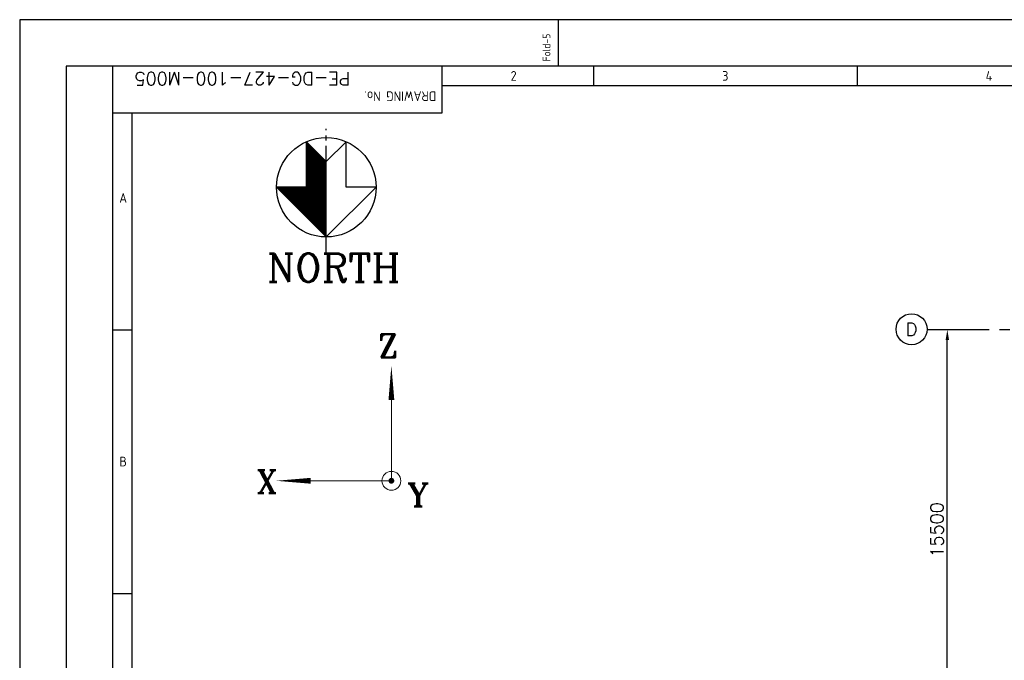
# Model space of a CAD drawing. Extents: x -287416 to 4934791, y -504132 to 1826789.
# Tile 98 of 256: x -35095 to 2998, y 247681 to 272472. Entities that reach past the tile are written whole.
import ezdxf
from ezdxf.enums import TextEntityAlignment as Align

# ---------------------------------------------------------------- set-up
doc = ezdxf.new("R2010")
doc.units = 0
doc.header["$LTSCALE"] = 800
doc.header["$MEASUREMENT"] = 0
for name, pattern in [('CENTER', [2, 1.25, -0.25, 0.25, -0.25]), ('CENTER2', [1.125, 0.75, -0.125, 0.125, -0.125]), ('CONTINOUS', [0])]:
    doc.linetypes.add(name, pattern=pattern)
doc.layers.get('0').update_dxf_attribs({"linetype": 'CONTINUOUS'})
doc.layers.get('DEFPOINTS').update_dxf_attribs({"linetype": 'CONTINUOUS'})
for name, color, linetype in [('0-7-COL', 2, 'CENTER'), ('CEN', 2, 'CENTER'), ('GRID', 8, 'CENTER')]:
    doc.layers.add(name, color=color, linetype=linetype)
doc.layers.add('DIM', color=4, linetype='CONTINUOUS', lineweight=15)
doc.layers.add('TEXT', color=3, linetype='CONTINUOUS', lineweight=15)
doc.styles.add('ROMANC', font='romanc')
doc.styles.add('ROMANT', font='romant')
doc.styles.add('S1', font='SIMPLEX.SHX', dxfattribs={"height": 200})
doc.styles.get("Standard").update_dxf_attribs({"font": 'ISO9'})
doc.dimstyles.new('STANDARD$0', dxfattribs={"dimtxt": 250, "dimasz": 200, "dimexe": 0, "dimexo": 0, "dimgap": 100, "dimtad": 1, "dimdec": 0, "dimzin": 0, "dimdsep": 46, "dimtxsty": 'S1', "dimcen": 0, "dimadec": 0, "dimazin": 0, "dimtfac": 1, "dimtdec": 0, "dimtmove": 2, "dimatfit": 3, "dimfxl": 1, "dimtolj": 1, "dimtzin": 0, "dimarcsym": 0})

# ---------------------------------------------------------------- blocks, each defined once
blk = doc.blocks.new('*X784')
at = {"color": 0}
for p, q in [((26245, 30100), (28140, 30100)), ((26270, 30075), (28165, 30075)), ((26295, 30050), (28190, 30050)), ((26320, 30025), (28215, 30025)), ((26345, 30000), (28240, 30000)), ((26370, 29975), (28265, 29975)), ((26395, 29950), (28290, 29950)), ((26420, 29925), (28315, 29925)), ((26445, 29900), (28340, 29900)), ((26470, 29875), (28365, 29875)), ((26495, 29850), (28390, 29850)), ((26520, 29825), (28415, 29825)), ((26545, 29800), (28440, 29800)), ((26570, 29775), (28465, 29775)), ((26595, 29750), (28490, 29750)), ((26620, 29725), (28515, 29725)), ((26645, 29700), (28540, 29700)), ((26670, 29675), (28565, 29675)), ((26695, 29650), (28590, 29650)), ((26720, 29625), (28615, 29625)), ((26745, 29600), (27488, 29600)), ((26770, 29575), (27488, 29575)), ((26795, 29550), (27488, 29550)), ((26820, 29525), (27488, 29525)), ((26845, 29500), (27488, 29500)), ((26870, 29475), (27488, 29475)), ((26895, 29450), (27488, 29450)), ((26920, 29425), (27488, 29425)), ((26945, 29400), (27488, 29400)), ((26970, 29375), (27488, 29375)), ((26995, 29350), (27488, 29350)), ((27020, 29325), (27488, 29325)), ((27045, 29300), (27488, 29300)), ((27070, 29275), (27488, 29275)), ((27095, 29250), (27488, 29250)), ((27120, 29225), (27488, 29225)), ((27145, 29200), (27488, 29200)), ((27170, 29175), (27488, 29175)), ((27195, 29150), (27488, 29150)), ((27220, 29125), (27488, 29125)), ((27245, 29100), (27488, 29100)), ((27270, 29075), (27488, 29075)), ((27295, 29050), (27488, 29050)), ((27320, 29025), (27488, 29025)), ((27345, 29000), (27488, 29000)), ((27370, 28975), (27488, 28975)), ((27395, 28950), (27488, 28950)), ((27420, 28925), (27488, 28925)), ((27445, 28900), (27488, 28900)), ((27470, 28875), (27488, 28875))]:
    blk.add_line(p, q, dxfattribs=at)
blk = doc.blocks.new('*D895')
at = {"layer": 'DEFPOINTS', "color": 0, "linetype": 'Continuous', "transparency": 16777216}
for p in [(793, 260479), (793, 260479), (793, 244979)]:
    blk.add_point(p, dxfattribs=at)
at = {"layer": 'DIM', "color": 4, "linetype": 'Continuous', "lineweight": -2, "transparency": 16777216}
blk.add_line((793, 245379), (793, 260079), dxfattribs=at)
at = {"layer": 'DIM', "color": 4, "linetype": 'Continuous', "transparency": 16777216}
for points in [[(726, 260079), (859, 260079), (793, 260479)], [(726, 245379), (859, 245379), (793, 244979)]]:
    blk.add_solid(points, dxfattribs=at)
at = {"layer": 'DIM', "linetype": 'Continuous', "transparency": 16777216, "insert": (393, 252729), "char_height": 500, "attachment_point": 5, "rotation": 90, "style": 'ROMANC'}
blk.add_mtext('\\A1;15500', dxfattribs=at)
blk = doc.blocks.new('A$C731D3036')
for p, q in [((-2334.54, 1843.18), (-2334.54, 1869.86)), ((-2590.23, 26.68), (-2590.23, 1843.18)), ((-2401.24, 1816.5), (-2401.24, 1843.18)), ((-2314.53, 1843.18), (-2314.53, 1832.06)), ((-2163.34, 1843.18), (-2163.34, 1832.06)), ((-2401.24, 1832.07), (-215.67, 1832.07)), ((-2590.23, 1816.5), (-2401.24, 1816.5)), ((-2579.11, 37.8), (-2579.11, 1816.5)), ((-2590.23, 1691.99), (-2579.11, 1691.99)), ((-2590.23, 1540.8), (-2579.11, 1540.8))]:
    blk.add_line(p, q)
for points in [[(0, 1869.86), (-2643.59, 1869.86), (-2643.59, 0), (0, 0)], [(-26.68, 1843.18), (-2616.91, 1843.18), (-2616.91, 26.68), (-26.68, 26.68)]]:
    blk.add_lwpolyline(points, close=True)
for s, height, rotation, p in [('Fold-5', 4.447, 90, (-2339.23, 1845.92)), ('DRAWING No.', 5.5584, 180, (-2404.75, 1828.73))]:
    blk.add_text(s, height=height, rotation=rotation).set_placement(p)
for s, p in [('2', (-2360.34, 1837.62)), ('3', (-2238.94, 1837.62)), ('4', (-2087.75, 1837.62)), ('A', (-2584.25, 1767.58)), ('B', (-2584.25, 1616.39))]:
    blk.add_text(s, height=5.56).set_placement(p, align=Align.MIDDLE)

msp = doc.modelspace()

# ---------------------------------------------------------------- linework, layer by layer
at = {"color": 3}
for p, q in [((-24001.4, 266372.1), (-24001.4, 267749.7)), ((-23232.4, 266980.6), (-24001.4, 267749.7)), ((-24001.4, 265987.6), (-24001.4, 267749.7)), ((-23232.4, 266980.6), (-22463.3, 267749.7)), ((-22463.3, 266372.1), (-22463.3, 267749.7)), ((-22463.3, 265987.6), (-22463.3, 267749.7)), ((-23232.4, 264065), (-23232.4, 266980.6)), ((-24001.4, 265987.6), (-25155, 265987.6)), ((-23232.4, 264065), (-25155, 265987.6)), ((-23232.4, 264065), (-21309.8, 265987.6)), ((-21309.8, 265987.6), (-22463.3, 265987.6))]:
    msp.add_line(p, q, dxfattribs=at)
msp.add_circle((-23232.4, 265987.6), 1922.6, dxfattribs=at)
at = {"layer": '0-7-COL', "color": 6, "linetype": 'Continuous'}
msp.add_circle((-589.6, 260491.6), 600, dxfattribs=at)
at = {"layer": 'CEN', "color": 3}
msp.add_line((-23232.4, 263391), (-23232.4, 268248), dxfattribs=at)
at = {"layer": 'GRID', "linetype": 'CENTER2', "ltscale": 4}
msp.add_line((10.3, 260478.5), (61560.3, 260478.5), dxfattribs=at)
at = {"layer": 'TEXT'}
for p in [(-20714.7, 258423.3), (-24509.5, 254628.6)]:
    msp.add_line(p, (-20714.7, 254628.6), dxfattribs=at)
for points in [[(-20714.7, 257757.1, 225, 0, 0), (-20714.7, 259089.6, 0, 0, 0)], [(-23843.2, 254628.6, 225, 0, 0), (-25175.7, 254628.6, 0, 0, 0)]]:
    msp.add_lwpolyline(points, format="xyseb", dxfattribs=at)
at = {"layer": 'TEXT', "const_width": 112.5}
msp.add_lwpolyline([(-20714.7, 254572.3, 1), (-20714.7, 254684.8, 1)], format="xyb", close=True, dxfattribs=at)
at = {"layer": 'TEXT'}
msp.add_circle((-20714.7, 254628.6), 365.4, dxfattribs=at)

# ---------------------------------------------------------------- block references
at = {"color": 1, "linetype": 'CONTINOUS', "lineweight": 15, "xscale": 67.46500254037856, "yscale": 67.46500254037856, "zscale": 67.46500254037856}
msp.add_blockref('A$C731D3036', (143254.7, 146321.8), dxfattribs=at)
at = {"color": 3, "xscale": -1.5380859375, "yscale": 1.5380859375, "zscale": 1.5380859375, "rotation": 270}
msp.add_blockref('*X784', (-69539.3, 223708.9), dxfattribs=at)

# ---------------------------------------------------------------- texts
at = {"layer": '0-7-COL', "color": 6, "linetype": 'Continuous', "style": 'ROMANC'}
msp.add_text('D', height=500, dxfattribs=at).set_placement((-589.6, 260491.6), align=Align.MIDDLE)
at = {"layer": 'TEXT', "style": 'ROMANC'}
msp.add_text('NORTH', height=1093.75, dxfattribs=at).set_placement((-25522.8, 262331.8))
at = {"layer": 'TEXT', "style": 'ROMANT'}
for s, p in [('Z', (-20834.4, 259850.5, -1007.1)), ('X', (-25539.2, 254594.2, -1007.1)), ('Y', (-19675.3, 254079, -1007.1))]:
    msp.add_text(s, height=900, dxfattribs=at).set_placement(p, align=Align.MIDDLE)
at = {"layer": 'TEXT', "style": 'ROMANT', "width": 1}
msp.add_attdef('PE-DG-427-100-M005', text='PE-DG-E08-100-M001', height=500, rotation=180, dxfattribs=at).set_placement((-26474.5, 270185.9), align=Align.MIDDLE_CENTER)

# ---------------------------------------------------------------- dimensions: what is measured, and where the dimension line sits
at = {"layer": 'DIM', "linetype": 'Continuous'}
dim = msp.add_linear_dim(base=(792.8, 260478.5), p1=(792.8, 244978.5), p2=(792.8, 260478.5), angle=90, dimstyle='STANDARD$0', override={"dimscale": 100, "dimtxt": 5, "dimasz": 4, "dimgap": 1.5, "dimtxsty": 'ROMANC', "dimclrd": 4, "dimclre": 256, "dimclrt": 256, "dimtix": 1}, dxfattribs=at)
dim.commit()
dim.dimension.update_dxf_attribs({"geometry": '*D895', "text_midpoint": (392.8, 252728.5)})

doc.saveas('drawing.dxf')
